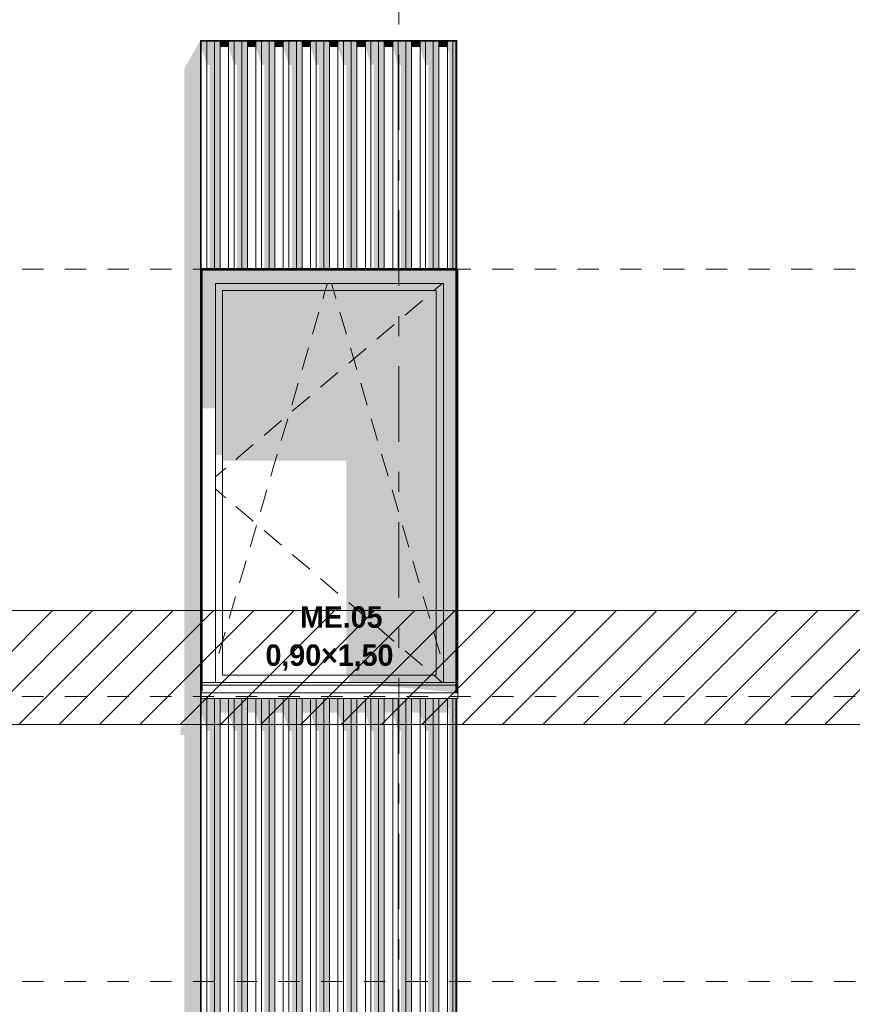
# Model space of a CAD drawing. Header units: millimetres. Extents: x -62337 to -23489, y -53000 to 10500.
# Tile 16 of 34: x -44750 to -41828, y 3480 to 6936. Entities that reach past the tile are written whole.
import ezdxf
from ezdxf.enums import TextEntityAlignment as Align

# ---------------------------------------------------------------- set-up
doc = ezdxf.new("R2010")
doc.units = ezdxf.units.MM
doc.header["$MEASUREMENT"] = 0
doc.linetypes.add('_TIRET COURT 1', pattern=[150, 75, -75])
doc.linetypes.add('Axe', pattern=[546.805537, 264.583325, -105.833328, 70.555556, -105.833328])
for name, color, linetype in [('Nouveau_0', 7, 'Continuous'), ('Nouveau_2D - Dessin général', 7, 'Continuous'), ('Nouveau_2D - Etiquettes 50ème', 7, 'Continuous'), ('Nouveau__Grille structurelle (axe_trame)', 7, 'Continuous'), ('Nouveau__Murs ext - Bardages', 7, 'Continuous'), ('Nouveau__Murs ext - Périphériques', 7, 'Continuous'), ('Nouveau_Fenêtres Archicad', 7, 'Continuous')]:
    doc.layers.add(name, color=color, linetype=linetype)
doc.styles.add('STYLE_GENERE_1', font='arial.ttf')
doc.styles.add('STYLE_GENERE_2', font='GOTHIC.TTF')

# ---------------------------------------------------------------- blocks, each defined once
blk = doc.blocks.new('Élément de coupe_5')
at = {"layer": 'Nouveau__Murs ext - Périphériques', "linetype": 'Continuous', "lineweight": 13}
blk.add_hatch(color=7, dxfattribs=at).paths.add_polyline_path([(-44172, 911.9), (-44186.5, 885.3), (-44186.5, 865.3), (-43286.5, 865.3), (-43279.5, 887.5), (-43285.3, 887.5), (-43275, 906.4), (-43275, 887.4), (-43272, 887.4), (-43216.1, 984.8), (-43219.1, 984.8), (-43219.1, 993.4), (-44113, 993.4), (-44113, 1020), (-44113.1, 1019.9), (-44113.1, 984.8), (-44116.1, 984.8), (-44116.1, 3560), (-44172, 3560)])
blk = doc.blocks.new('Élément de coupe_11')
at = {"layer": 'Nouveau__Murs ext - Périphériques', "linetype": 'Continuous', "lineweight": 13}
for points in [[(-44172, 4471.9), (-44186.5, 4445.3), (-44186.5, 4425.3), (-44172, 4425.3), (-44172, 3560), (-44116.1, 3560), (-44116.1, 6862.8), (-44172, 6765.4)], [(-44113.1, 5962.4), (-44113, 5962.4), (-44113, 6059.8), (-44113.1, 6059.8)], [(-44113.1, 4579.9), (-44113.1, 4562.8), (-44113, 4562.8), (-44113, 4580)]]:
    blk.add_hatch(color=7, dxfattribs=at).paths.add_polyline_path(points)
blk = doc.blocks.new('Élément de coupe_36')
at = {"layer": 'Nouveau_Fenêtres Archicad', "linetype": 'Continuous', "lineweight": 13}
for points in [[(-44113, 6059.8), (-44113, 5962.4), (-44110, 5962.4), (-44110, 6057), (-44112.8, 6059.8)], [(-44112.8, 6059.8), (-44110, 6057), (-43219.1, 6057), (-43219.1, 6059.8)], [(-43219.1, 6057), (-44110, 6057), (-44110, 6010), (-44063, 6010), (-43263, 6010), (-43219.1, 6010)], [(-43216.1, 6057), (-43216.1, 6010), (-43216, 6010), (-43216, 6057)], [(-44063, 6010), (-44110, 6010), (-44110, 5571.7), (-44063, 5571.7)], [(-44063, 6010), (-44063, 5985), (-44038, 5985), (-43288, 5985), (-43263, 5985), (-43263, 6010)], [(-44038, 5985), (-44063, 5985), (-44063, 5406.9), (-44038, 5406.9)], [(-43288, 5985), (-44038, 5985), (-44038, 5388.6), (-43604.1, 5388.6), (-43604.1, 4635), (-43288, 4635)], [(-43288, 4635), (-43263, 4635), (-43263, 5985), (-43288, 5985)], [(-43263, 4610), (-43219.1, 4610), (-43219.1, 6010), (-43263, 6010)], [(-43216.1, 4610), (-43216, 4610), (-43216, 6010), (-43216.1, 6010)], [(-43263, 4635), (-43593.6, 4635), (-43593.6, 4610), (-43263, 4610)], [(-43498.3, 4610), (-43498.3, 4600), (-43219.1, 4600), (-43219.1, 4610)], [(-43219.1, 4575), (-43219.1, 4600), (-43498.3, 4600)], [(-43216.1, 4610), (-43216.1, 4600), (-43216, 4600), (-43216, 4610)], [(-43216.1, 4580), (-43216, 4580), (-43216, 4600), (-43216.1, 4600)]]:
    blk.add_hatch(color=7, dxfattribs=at).paths.add_polyline_path(points)
at = {"layer": 'Nouveau_Fenêtres Archicad', "color": 7, "linetype": 'Continuous', "lineweight": 13}
for p, q in [((-44113, 6059.8), (-44113, 4580)), ((-44110, 4580), (-44110, 6057)), ((-44110, 6057), (-43219.1, 6057)), ((-43213, 6060), (-43216.1, 6060)), ((-43216, 6057), (-43216, 4580)), ((-43213, 4580), (-43213, 6060)), ((-44063, 4610), (-44063, 6010)), ((-44063, 6010), (-43263, 6010)), ((-44038, 4635), (-44038, 5985)), ((-44038, 5985), (-43288, 5985)), ((-43685.5, 5958.2), (-43677.7, 5985)), ((-43677.7, 5985), (-43670.3, 6010)), ((-43648.3, 5985), (-43655.7, 6010)), ((-43640.5, 5958.2), (-43648.3, 5985)), ((-43296.6, 5985), (-43298.9, 5983.1)), ((-43267.3, 6010), (-43296.6, 5985)), ((-43288, 5985), (-43288, 4635)), ((-43263, 6010), (-43263, 4610)), ((-43685.8, 5957.3), (-43685.5, 5958.2)), ((-43640.2, 5957.3), (-43640.5, 5958.2)), ((-43336.9, 5950.6), (-43397.8, 5898.7)), ((-43722.3, 5832.5), (-43699.8, 5909.3)), ((-43603.7, 5832.5), (-43626.2, 5909.3)), ((-43435.8, 5866.3), (-43496.7, 5814.4)), ((-43758.9, 5707.8), (-43736.4, 5784.5)), ((-43534.7, 5781.9), (-43595.6, 5730)), ((-43567.1, 5707.8), (-43589.6, 5784.5)), ((-43633.6, 5697.5), (-43694.5, 5645.6)), ((-43795.5, 5583), (-43773, 5659.8)), ((-43530.5, 5583), (-43553, 5659.8)), ((-43732.5, 5613.2), (-43793.4, 5561.3)), ((-43831.5, 5528.8), (-43892.3, 5476.9)), ((-43832, 5458.3), (-43809.5, 5535)), ((-43494, 5458.3), (-43516.5, 5535)), ((-43930.4, 5444.5), (-43991.2, 5392.5)), ((-43868.6, 5333.5), (-43846.1, 5410.3)), ((-43457.4, 5333.5), (-43479.9, 5410.3)), ((-44027.1, 5361.9), (-44038, 5352.6)), ((-44038, 5352.6), (-44063, 5331.3)), ((-44038, 5267.4), (-44063, 5288.7)), ((-44027.1, 5258.1), (-44038, 5267.4)), ((-43905.2, 5208.8), (-43882.7, 5285.5)), ((-43420.8, 5208.8), (-43443.3, 5285.5)), ((-43930.4, 5175.5), (-43991.2, 5227.5)), ((-43941.7, 5084), (-43919.2, 5160.8)), ((-43384.3, 5084), (-43406.8, 5160.8)), ((-43831.5, 5091.2), (-43892.3, 5143.1)), ((-43732.5, 5006.8), (-43793.4, 5058.7)), ((-43978.3, 4959.3), (-43955.8, 5036)), ((-43347.7, 4959.3), (-43370.2, 5036)), ((-43633.6, 4922.5), (-43694.5, 4974.4)), ((-44014.9, 4834.5), (-43992.4, 4911.3)), ((-43311.1, 4834.5), (-43333.6, 4911.3)), ((-43534.7, 4838.1), (-43595.6, 4890)), ((-43435.8, 4753.7), (-43496.7, 4805.6)), ((-44038, 4755.6), (-44028.9, 4786.5)), ((-43288, 4755.6), (-43297.1, 4786.5)), ((-44051.4, 4709.8), (-44038, 4755.6)), ((-43274.6, 4709.8), (-43288, 4755.6)), ((-43336.9, 4669.4), (-43397.8, 4721.3)), ((-43288, 4635), (-44038, 4635)), ((-43296.6, 4635), (-43298.9, 4636.9)), ((-43267.3, 4610), (-43296.6, 4635)), ((-44110, 4610), (-43219.1, 4610)), ((-44110, 4600), (-43219.1, 4600)), ((-44110, 4580), (-44113, 4580)), ((-44113, 4580), (-44113, 4573.4)), ((-44113, 4573.4), (-44113, 4553.4)), ((-44113, 4573.4), (-43213, 4573.4)), ((-43216, 4580), (-43213, 4580)), ((-43213, 4580), (-43213, 4573.4)), ((-43213, 4573.4), (-43213, 4553.4)), ((-44113, 4553.4), (-43213, 4553.4))]:
    blk.add_line(p, q, dxfattribs=at)
blk = doc.blocks.new('Élément de coupe_192')
at = {"layer": 'Nouveau__Murs ext - Bardages', "color": 7, "linetype": 'Continuous', "lineweight": 13}
for p, q in [((-44113.1, 6062.8), (-43219.1, 6062.8)), ((-44113.1, 6059.8), (-43219.1, 6059.8))]:
    blk.add_line(p, q, dxfattribs=at)
blk = doc.blocks.new('Élément de coupe_194')
at = {"layer": 'Nouveau__Murs ext - Bardages', "linetype": 'Continuous', "lineweight": 13}
for points in [[(-44113.1, 4562.8), (-44113.1, 4503.2), (-44093.7, 4439.7), (-44093.7, 4553.4), (-44113, 4553.4), (-44113, 4562.8)], [(-44093.7, 4553.4), (-44093.7, 4439.7), (-44083.5, 4439.7), (-44083.5, 2512.8), (-44066.5, 2512.8), (-44066.5, 4553.4)], [(-44066.5, 4553.4), (-44066.5, 2512.8), (-44047.1, 2512.8), (-44047.1, 4553.4)], [(-44047.1, 4553.4), (-44047.1, 4503.2), (-44017.1, 4503.2), (-44017.1, 4553.4)], [(-43997.7, 4553.4), (-44017.1, 4553.4), (-44017.1, 4503.2), (-43997.7, 4439.7)], [(-43970.5, 4553.4), (-43997.7, 4553.4), (-43997.7, 4439.7), (-43987.5, 4439.7), (-43987.5, 2512.8), (-43970.5, 2512.8)], [(-43970.5, 4553.4), (-43970.5, 2512.8), (-43951.1, 2512.8), (-43951.1, 4553.4)], [(-43951.1, 4553.4), (-43951.1, 4503.2), (-43921.1, 4503.2), (-43921.1, 4553.4)], [(-43921.1, 4553.4), (-43921.1, 4503.2), (-43901.7, 4439.7), (-43901.7, 4553.4)], [(-43901.7, 4553.4), (-43901.7, 4439.7), (-43891.5, 4439.7), (-43891.5, 2512.8), (-43874.5, 2512.8), (-43874.5, 4553.4)], [(-43874.5, 4553.4), (-43874.5, 2512.8), (-43855.1, 2512.8), (-43855.1, 4553.4)], [(-43855.1, 4553.4), (-43855.1, 4503.2), (-43825.1, 4503.2), (-43825.1, 4553.4)], [(-43825.1, 4553.4), (-43825.1, 4503.2), (-43805.7, 4439.7), (-43805.7, 4553.4)], [(-43805.7, 4553.4), (-43805.7, 4439.7), (-43795.5, 4439.7), (-43795.5, 2512.8), (-43778.5, 2512.8), (-43778.5, 4553.4)], [(-43778.5, 4553.4), (-43778.5, 2512.8), (-43759.1, 2512.8), (-43759.1, 4553.4)], [(-43759.1, 4553.4), (-43759.1, 4503.2), (-43729.1, 4503.2), (-43729.1, 4553.4)], [(-43729.1, 4503.2), (-43709.7, 4439.7), (-43709.7, 4553.4), (-43729.1, 4553.4)], [(-43709.7, 4553.4), (-43709.7, 4439.7), (-43699.5, 4439.7), (-43699.5, 2512.8), (-43682.5, 2512.8), (-43682.5, 4553.4)], [(-43682.5, 4553.4), (-43682.5, 2512.8), (-43663.1, 2512.8), (-43663.1, 4553.4)], [(-43663.1, 4553.4), (-43663.1, 4503.2), (-43633.1, 4503.2), (-43633.1, 4553.4)], [(-43613.7, 4553.4), (-43633.1, 4553.4), (-43633.1, 4503.2), (-43613.7, 4439.7)], [(-43613.7, 4553.4), (-43613.7, 4439.7), (-43603.5, 4439.7), (-43603.5, 2512.8), (-43586.5, 2512.8), (-43586.5, 4553.4)], [(-43586.5, 4553.4), (-43586.5, 2512.8), (-43567.1, 2512.8), (-43567.1, 4553.4)], [(-43567.1, 4553.4), (-43567.1, 4503.2), (-43537.1, 4503.2), (-43537.1, 4553.4)], [(-43537.1, 4553.4), (-43537.1, 4503.2), (-43517.7, 4439.7), (-43517.7, 4553.4)], [(-43490.5, 4553.4), (-43517.7, 4553.4), (-43517.7, 4439.7), (-43507.5, 4439.7), (-43507.5, 2512.8), (-43490.5, 2512.8)], [(-43490.5, 4553.4), (-43490.5, 2512.8), (-43471.1, 2512.8), (-43471.1, 4553.4)], [(-43471.1, 4553.4), (-43471.1, 4503.2), (-43441.1, 4503.2), (-43441.1, 4553.4)], [(-43441.1, 4553.4), (-43441.1, 4503.2), (-43421.7, 4439.7), (-43421.7, 4553.4)], [(-43421.7, 4553.4), (-43421.7, 4439.7), (-43411.5, 4439.7), (-43411.5, 2512.8), (-43394.5, 2512.8), (-43394.5, 4553.4)], [(-43375.1, 4553.4), (-43394.5, 4553.4), (-43394.5, 2512.8), (-43375.1, 2512.8)], [(-43345.1, 4553.4), (-43375.1, 4553.4), (-43375.1, 4503.2), (-43345.1, 4503.2)], [(-43345.1, 4553.4), (-43345.1, 4503.2), (-43325.7, 4439.7), (-43325.7, 4553.4)], [(-43298.5, 4553.4), (-43325.7, 4553.4), (-43325.7, 4439.7), (-43315.5, 4439.7), (-43315.5, 2512.8), (-43298.5, 2512.8)], [(-43279.1, 4553.4), (-43298.5, 4553.4), (-43298.5, 2512.8), (-43279.1, 2512.8)], [(-43249.1, 4553.4), (-43279.1, 4553.4), (-43279.1, 4503.2), (-43249.1, 4503.2)], [(-43229.7, 4553.4), (-43249.1, 4553.4), (-43249.1, 4503.2), (-43246.6, 4494.9), (-43244.1, 4509.2), (-43246.1, 4515.8), (-43242.5, 4523), (-43242.5, 2512.8), (-43229.7, 2512.8)], [(-43229.7, 4553.4), (-43229.7, 2512.8), (-43219.1, 2512.8), (-43219.1, 4553.4)]]:
    blk.add_hatch(color=7, dxfattribs=at).paths.add_polyline_path(points)
at = {"layer": 'Nouveau__Murs ext - Bardages', "color": 7, "linetype": 'Continuous', "lineweight": 13}
for p, q in [((-44093.7, 2512.8), (-44093.7, 4553.4)), ((-44066.5, 2512.8), (-44066.5, 4553.4)), ((-44047.1, 2512.8), (-44047.1, 4553.4)), ((-44017.1, 2512.8), (-44017.1, 4553.4)), ((-43997.7, 2512.8), (-43997.7, 4553.4)), ((-43970.5, 2512.8), (-43970.5, 4553.4)), ((-43951.1, 2512.8), (-43951.1, 4553.4)), ((-43921.1, 2512.8), (-43921.1, 4553.4)), ((-43901.7, 2512.8), (-43901.7, 4553.4)), ((-43874.5, 2512.8), (-43874.5, 4553.4)), ((-43855.1, 2512.8), (-43855.1, 4553.4)), ((-43825.1, 2512.8), (-43825.1, 4553.4)), ((-43805.7, 2512.8), (-43805.7, 4553.4)), ((-43778.5, 2512.8), (-43778.5, 4553.4)), ((-43759.1, 2512.8), (-43759.1, 4553.4)), ((-43729.1, 2512.8), (-43729.1, 4553.4)), ((-43709.7, 2512.8), (-43709.7, 4553.4)), ((-43682.5, 2512.8), (-43682.5, 4553.4)), ((-43663.1, 2512.8), (-43663.1, 4553.4)), ((-43633.1, 2512.8), (-43633.1, 4553.4)), ((-43613.7, 2512.8), (-43613.7, 4553.4)), ((-43586.5, 2512.8), (-43586.5, 4553.4)), ((-43567.1, 2512.8), (-43567.1, 4553.4)), ((-43537.1, 2512.8), (-43537.1, 4553.4)), ((-43517.7, 2512.8), (-43517.7, 4553.4)), ((-43490.5, 2512.8), (-43490.5, 4553.4)), ((-43471.1, 2512.8), (-43471.1, 4553.4)), ((-43441.1, 2512.8), (-43441.1, 4553.4)), ((-43421.7, 2512.8), (-43421.7, 4553.4)), ((-43394.5, 2512.8), (-43394.5, 4553.4)), ((-43375.1, 2512.8), (-43375.1, 4553.4)), ((-43345.1, 2512.8), (-43345.1, 4553.4)), ((-43325.7, 2512.8), (-43325.7, 4553.4)), ((-43298.5, 2512.8), (-43298.5, 4553.4)), ((-43279.1, 2512.8), (-43279.1, 4553.4)), ((-43249.1, 2512.8), (-43249.1, 4553.4)), ((-43229.7, 2512.8), (-43229.7, 4553.4)), ((-44113.1, 2512.8), (-44093.7, 2512.8)), ((-44093.7, 2512.8), (-44066.5, 2512.8)), ((-44066.5, 2512.8), (-44047.1, 2512.8)), ((-44047.1, 2512.8), (-44017.1, 2512.8)), ((-44017.1, 2512.8), (-43997.7, 2512.8)), ((-43997.7, 2512.8), (-43970.5, 2512.8)), ((-43970.5, 2512.8), (-43951.1, 2512.8)), ((-43951.1, 2512.8), (-43921.1, 2512.8)), ((-43921.1, 2512.8), (-43901.7, 2512.8)), ((-43901.7, 2512.8), (-43874.5, 2512.8)), ((-43874.5, 2512.8), (-43855.1, 2512.8)), ((-43855.1, 2512.8), (-43825.1, 2512.8)), ((-43825.1, 2512.8), (-43805.7, 2512.8)), ((-43805.7, 2512.8), (-43778.5, 2512.8)), ((-43778.5, 2512.8), (-43759.1, 2512.8)), ((-43759.1, 2512.8), (-43729.1, 2512.8)), ((-43729.1, 2512.8), (-43709.7, 2512.8)), ((-43709.7, 2512.8), (-43682.5, 2512.8)), ((-43682.5, 2512.8), (-43663.1, 2512.8)), ((-43663.1, 2512.8), (-43633.1, 2512.8)), ((-43633.1, 2512.8), (-43613.7, 2512.8)), ((-43613.7, 2512.8), (-43586.5, 2512.8)), ((-43586.5, 2512.8), (-43567.1, 2512.8)), ((-43567.1, 2512.8), (-43537.1, 2512.8)), ((-43537.1, 2512.8), (-43517.7, 2512.8)), ((-43517.7, 2512.8), (-43490.5, 2512.8)), ((-43490.5, 2512.8), (-43471.1, 2512.8)), ((-43471.1, 2512.8), (-43441.1, 2512.8)), ((-43441.1, 2512.8), (-43421.7, 2512.8)), ((-43421.7, 2512.8), (-43394.5, 2512.8)), ((-43394.5, 2512.8), (-43375.1, 2512.8)), ((-43375.1, 2512.8), (-43345.1, 2512.8)), ((-43345.1, 2512.8), (-43325.7, 2512.8)), ((-43325.7, 2512.8), (-43298.5, 2512.8)), ((-43298.5, 2512.8), (-43279.1, 2512.8)), ((-43279.1, 2512.8), (-43249.1, 2512.8)), ((-43249.1, 2512.8), (-43229.7, 2512.8)), ((-43229.7, 2512.8), (-43219.1, 2512.8))]:
    blk.add_line(p, q, dxfattribs=at)
blk = doc.blocks.new('Élément de coupe_195')
at = {"layer": 'Nouveau__Murs ext - Bardages', "linetype": 'Continuous', "lineweight": 13}
for points in [[(-44113.1, 6859.8), (-44113.1, 6840.3), (-44093.7, 6776.8), (-44093.7, 6859.8)], [(-44093.7, 6859.8), (-44093.7, 6776.8), (-44083.5, 6776.8), (-44083.5, 6062.8), (-44066.5, 6062.8), (-44066.5, 6859.8)], [(-44047.1, 6859.8), (-44066.5, 6859.8), (-44066.5, 6062.8), (-44047.1, 6062.8)], [(-44047.1, 6859.8), (-44047.1, 6840.3), (-44017.1, 6840.3), (-44017.1, 6859.8)], [(-44017.1, 6859.8), (-44017.1, 6840.3), (-43997.7, 6776.8), (-43997.7, 6859.8)], [(-43970.5, 6859.8), (-43997.7, 6859.8), (-43997.7, 6776.8), (-43987.5, 6776.8), (-43987.5, 6062.8), (-43970.5, 6062.8)], [(-43951.1, 6859.8), (-43970.5, 6859.8), (-43970.5, 6062.8), (-43951.1, 6062.8)], [(-43921.1, 6859.8), (-43951.1, 6859.8), (-43951.1, 6840.3), (-43921.1, 6840.3)], [(-43921.1, 6859.8), (-43921.1, 6840.3), (-43901.7, 6776.8), (-43901.7, 6859.8)], [(-43901.7, 6859.8), (-43901.7, 6776.8), (-43891.5, 6776.8), (-43891.5, 6062.8), (-43874.5, 6062.8), (-43874.5, 6859.8)], [(-43855.1, 6859.8), (-43874.5, 6859.8), (-43874.5, 6062.8), (-43855.1, 6062.8)], [(-43855.1, 6859.8), (-43855.1, 6840.3), (-43825.1, 6840.3), (-43825.1, 6859.8)], [(-43825.1, 6859.8), (-43825.1, 6840.3), (-43805.7, 6776.8), (-43805.7, 6859.8)], [(-43805.7, 6859.8), (-43805.7, 6776.8), (-43795.5, 6776.8), (-43795.5, 6062.8), (-43778.5, 6062.8), (-43778.5, 6859.8)], [(-43759.1, 6859.8), (-43778.5, 6859.8), (-43778.5, 6062.8), (-43759.1, 6062.8)], [(-43759.1, 6859.8), (-43759.1, 6840.3), (-43729.1, 6840.3), (-43729.1, 6859.8)], [(-43729.1, 6859.8), (-43729.1, 6840.3), (-43709.7, 6776.8), (-43709.7, 6859.8)], [(-43709.7, 6859.8), (-43709.7, 6776.8), (-43699.5, 6776.8), (-43699.5, 6062.8), (-43682.5, 6062.8), (-43682.5, 6859.8)], [(-43663.1, 6859.8), (-43682.5, 6859.8), (-43682.5, 6062.8), (-43663.1, 6062.8)], [(-43663.1, 6859.8), (-43663.1, 6840.3), (-43633.1, 6840.3), (-43633.1, 6859.8)], [(-43633.1, 6859.8), (-43633.1, 6840.3), (-43613.7, 6776.8), (-43613.7, 6859.8)], [(-43613.7, 6859.8), (-43613.7, 6776.8), (-43603.5, 6776.8), (-43603.5, 6062.8), (-43586.5, 6062.8), (-43586.5, 6859.8)], [(-43567.1, 6859.8), (-43586.5, 6859.8), (-43586.5, 6062.8), (-43567.1, 6062.8)], [(-43567.1, 6859.8), (-43567.1, 6840.3), (-43537.1, 6840.3), (-43537.1, 6859.8)], [(-43537.1, 6859.8), (-43537.1, 6840.3), (-43517.7, 6776.8), (-43517.7, 6859.8)], [(-43517.7, 6859.8), (-43517.7, 6776.8), (-43507.5, 6776.8), (-43507.5, 6062.8), (-43490.5, 6062.8), (-43490.5, 6859.8)], [(-43471.1, 6859.8), (-43490.5, 6859.8), (-43490.5, 6062.8), (-43471.1, 6062.8)], [(-43471.1, 6859.8), (-43471.1, 6840.3), (-43441.1, 6840.3), (-43441.1, 6859.8)], [(-43421.7, 6859.8), (-43441.1, 6859.8), (-43441.1, 6840.3), (-43421.7, 6776.8)], [(-43394.5, 6859.8), (-43421.7, 6859.8), (-43421.7, 6776.8), (-43411.5, 6776.8), (-43411.5, 6062.8), (-43394.5, 6062.8)], [(-43375.1, 6859.8), (-43394.5, 6859.8), (-43394.5, 6062.8), (-43375.1, 6062.8)], [(-43345.1, 6859.8), (-43375.1, 6859.8), (-43375.1, 6840.3), (-43345.1, 6840.3)], [(-43345.1, 6859.8), (-43345.1, 6840.3), (-43325.7, 6776.8), (-43325.7, 6859.8)], [(-43325.7, 6859.8), (-43325.7, 6776.8), (-43315.5, 6776.8), (-43315.5, 6062.8), (-43298.5, 6062.8), (-43298.5, 6859.8)], [(-43279.1, 6859.8), (-43298.5, 6859.8), (-43298.5, 6062.8), (-43279.1, 6062.8)], [(-43249.1, 6859.8), (-43279.1, 6859.8), (-43279.1, 6840.3), (-43249.1, 6840.3)], [(-43249.1, 6859.8), (-43249.1, 6840.3), (-43242.5, 6818.9), (-43242.5, 6062.8), (-43229.7, 6062.8), (-43229.7, 6859.8)], [(-43219.1, 6859.8), (-43229.7, 6859.8), (-43229.7, 6062.8), (-43219.1, 6062.8)]]:
    blk.add_hatch(color=7, dxfattribs=at).paths.add_polyline_path(points)
at = {"layer": 'Nouveau__Murs ext - Bardages', "color": 7, "linetype": 'Continuous', "lineweight": 13}
for p, q in [((-44093.7, 6062.8), (-44093.7, 6859.8)), ((-44066.5, 6062.8), (-44066.5, 6859.8)), ((-44047.1, 6062.8), (-44047.1, 6859.8)), ((-44017.1, 6062.8), (-44017.1, 6859.8)), ((-43997.7, 6062.8), (-43997.7, 6859.8)), ((-43970.5, 6062.8), (-43970.5, 6859.8)), ((-43951.1, 6062.8), (-43951.1, 6859.8)), ((-43921.1, 6062.8), (-43921.1, 6859.8)), ((-43901.7, 6062.8), (-43901.7, 6859.8)), ((-43874.5, 6062.8), (-43874.5, 6859.8)), ((-43855.1, 6062.8), (-43855.1, 6859.8)), ((-43825.1, 6062.8), (-43825.1, 6859.8)), ((-43805.7, 6062.8), (-43805.7, 6859.8)), ((-43778.5, 6062.8), (-43778.5, 6859.8)), ((-43759.1, 6062.8), (-43759.1, 6859.8)), ((-43729.1, 6062.8), (-43729.1, 6859.8)), ((-43709.7, 6062.8), (-43709.7, 6859.8)), ((-43682.5, 6062.8), (-43682.5, 6859.8)), ((-43663.1, 6062.8), (-43663.1, 6859.8)), ((-43633.1, 6062.8), (-43633.1, 6859.8)), ((-43613.7, 6062.8), (-43613.7, 6859.8)), ((-43586.5, 6062.8), (-43586.5, 6859.8)), ((-43567.1, 6062.8), (-43567.1, 6859.8)), ((-43537.1, 6062.8), (-43537.1, 6859.8)), ((-43517.7, 6062.8), (-43517.7, 6859.8)), ((-43490.5, 6062.8), (-43490.5, 6859.8)), ((-43471.1, 6062.8), (-43471.1, 6859.8)), ((-43441.1, 6062.8), (-43441.1, 6859.8)), ((-43421.7, 6062.8), (-43421.7, 6859.8)), ((-43394.5, 6062.8), (-43394.5, 6859.8)), ((-43375.1, 6062.8), (-43375.1, 6859.8)), ((-43345.1, 6062.8), (-43345.1, 6859.8)), ((-43325.7, 6062.8), (-43325.7, 6859.8)), ((-43298.5, 6062.8), (-43298.5, 6859.8)), ((-43279.1, 6062.8), (-43279.1, 6859.8)), ((-43249.1, 6062.8), (-43249.1, 6859.8)), ((-43229.7, 6062.8), (-43229.7, 6859.8))]:
    blk.add_line(p, q, dxfattribs=at)
blk = doc.blocks.new('Élément de coupe_196')
at = {"layer": 'Nouveau__Murs ext - Bardages', "color": 7, "linetype": 'Continuous', "lineweight": 13}
for p, q in [((-44116.1, 6862.8), (-44116.1, 6859.8)), ((-44116.1, 6862.8), (-43216.1, 6862.8)), ((-44113.1, 6859.8), (-43219.1, 6859.8)), ((-43216.1, 6862.8), (-43216.1, 6859.8))]:
    blk.add_line(p, q, dxfattribs=at)
blk = doc.blocks.new('Élément de coupe_197')
at = {"layer": 'Nouveau__Murs ext - Bardages', "color": 7, "linetype": 'Continuous', "lineweight": 13}
for p, q in [((-43219.1, 6859.8), (-43216.1, 6859.8)), ((-43219.1, 6062.8), (-43219.1, 6859.8)), ((-43216.1, 4575), (-43216.1, 6859.8)), ((-43219.1, 6059.8), (-43219.1, 6062.8)), ((-43219.1, 4575), (-43219.1, 6059.8)), ((-43219.1, 2502.8), (-43219.1, 4553.4)), ((-43216.1, 1015), (-43216.1, 4553.4))]:
    blk.add_line(p, q, dxfattribs=at)
blk = doc.blocks.new('Élément de coupe_198')
at = {"layer": 'Nouveau__Murs ext - Bardages', "linetype": 'Continuous', "lineweight": 13}
blk.add_hatch(color=7, dxfattribs=at).paths.add_polyline_path([(-44113.1, 4574.9), (-44116.1, 4569.4), (-44116.1, 4522.7), (-44113.1, 4522.7)])
at = {"layer": 'Nouveau__Murs ext - Bardages', "color": 7, "linetype": 'Continuous', "lineweight": 13}
for p, q in [((-44116.1, 6859.8), (-44113.1, 6859.8)), ((-44116.1, 984.8), (-44116.1, 6859.8)), ((-44113.1, 6062.8), (-44113.1, 6859.8)), ((-44113.1, 6059.8), (-44113.1, 6062.8)), ((-44113.1, 2502.8), (-44113.1, 6059.8))]:
    blk.add_line(p, q, dxfattribs=at)
blk = doc.blocks.new('Marque grille standard[3]', base_point=(-43420, 10000))
at = {"layer": 'Nouveau__Grille structurelle (axe_trame)', "color": 1, "linetype": 'Axe', "lineweight": 20}
blk.add_line((-43420, 9000), (-43420, -3000), dxfattribs=at)
at = {"layer": 'Nouveau__Grille structurelle (axe_trame)', "color": 7, "lineweight": 13, "style": 'STYLE_GENERE_1'}
for tag, p in [('AC_MarkerText_1_0', (-43420, 10337.5)), ('AC_MarkerText_1_1', (-43420, -4162.5))]:
    blk.add_attdef(tag, text='', height=175, rotation=360, dxfattribs=at).set_placement(p, align=Align.TOP_CENTER)

msp = doc.modelspace()

# ---------------------------------------------------------------- hatches: boundary and pattern name
at = {"layer": 'Nouveau_0', "linetype": 'Continuous', "lineweight": 0}
h = msp.add_hatch(dxfattribs=at)
h.set_pattern_fill('Blocs_maçonnerie', color=112, style=0, pattern_type=2)
h.set_pattern_definition([(45, (0, 0), (-70.71068, 70.71068), [])])
h.paths.add_polyline_path([(-60620.2, 4861.7), (-24117.2, 4861.7), (-24117.2, 4461.7), (-60620.2, 4461.7)])

# ---------------------------------------------------------------- linework, layer by layer
at = {"layer": 'Nouveau_0', "color": 112, "linetype": 'Continuous', "lineweight": 0, "flags": 128}
msp.add_lwpolyline([(-60620.2, 4861.7), (-24117.2, 4861.7), (-24117.2, 4461.7), (-60620.2, 4461.7)], close=True, dxfattribs=at)
at = {"layer": 'Nouveau_2D - Dessin général', "color": 7, "linetype": '_TIRET COURT 1', "lineweight": 13}
for p, q in [((-24117.2, 6060), (-60975, 6060)), ((-24117.2, 4560), (-62067.9, 4560)), ((-24117.2, 3560), (-62067.9, 3560))]:
    msp.add_line(p, q, dxfattribs=at)

# ---------------------------------------------------------------- block references
at = {"layer": 'Nouveau__Grille structurelle (axe_trame)', "color": 7, "linetype": 'Continuous', "lineweight": 13}
msp.add_blockref('Marque grille standard[3]', (-43420, 10000), dxfattribs=at)
at = {"layer": 'Nouveau__Murs ext - Bardages', "lineweight": 0}
for name in ['Élément de coupe_196', 'Élément de coupe_198', 'Élément de coupe_195', 'Élément de coupe_197', 'Élément de coupe_192', 'Élément de coupe_194']:
    msp.add_blockref(name, (0, 0), dxfattribs=at)
at = {"layer": 'Nouveau__Murs ext - Périphériques', "lineweight": 0}
for name in ['Élément de coupe_11', 'Élément de coupe_5']:
    msp.add_blockref(name, (0, 0), dxfattribs=at)
at = {"layer": 'Nouveau_Fenêtres Archicad', "lineweight": 0}
msp.add_blockref('Élément de coupe_36', (0, 0), dxfattribs=at)

# ---------------------------------------------------------------- texts
at = {"layer": 'Nouveau_2D - Etiquettes 50ème', "color": 7, "linetype": 'Continuous', "lineweight": 13, "insert": (-43663, 4651.1), "char_height": 75, "attachment_point": 8, "line_spacing_factor": 1.071211, "style": 'STYLE_GENERE_2'}
msp.add_mtext('{\\fCentury Gothic|b1|i0|c0|p0;\\W2.97429; }{\\A1;\\fCentury Gothic|b1|i0|c0|p0;ME.05 }\\P{\\A1;\\fCentury Gothic|b1|i0|c0|p0;0,90×1,50}', dxfattribs=at)

doc.saveas('drawing.dxf')
